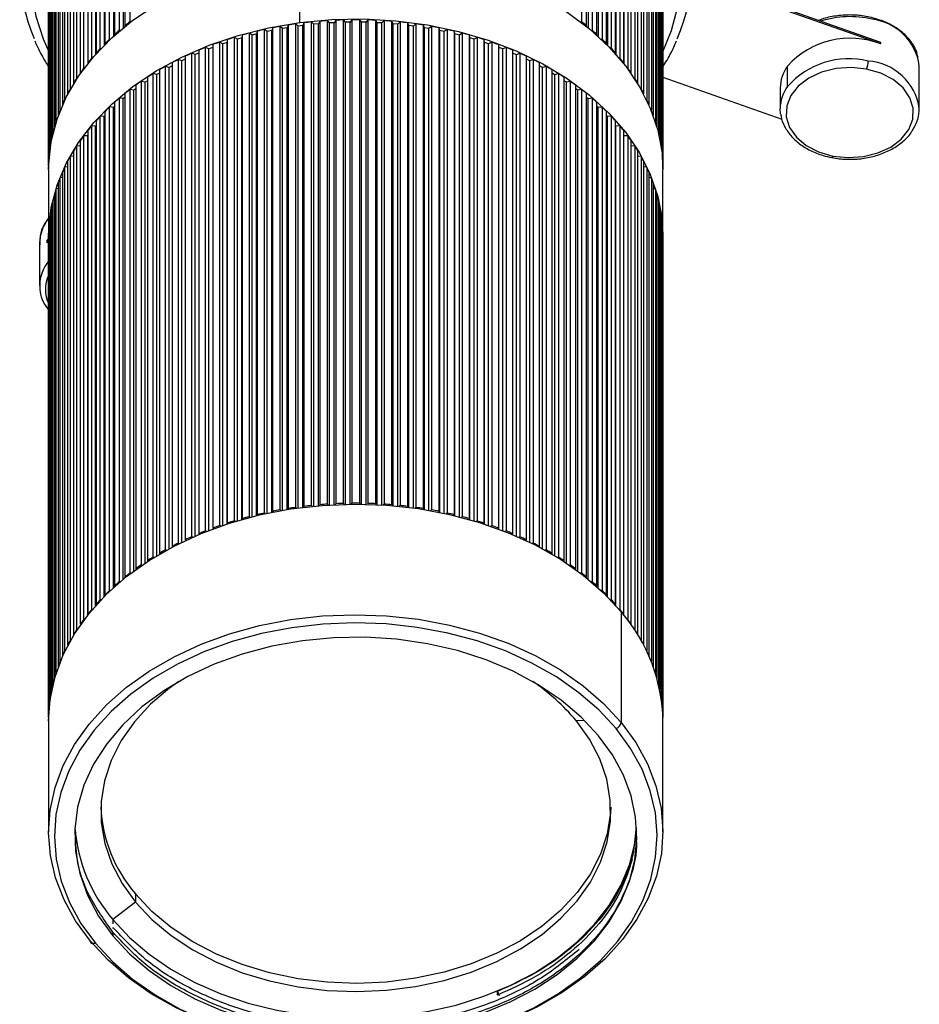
# Model space of a CAD drawing. Header units: millimetres. Extents: x 85 to 926, y 69 to 663.
# Tile 9 of 12: x 641 to 719, y 135 to 220. Entities that reach past the tile are written whole.
import ezdxf

# ---------------------------------------------------------------- set-up
doc = ezdxf.new("R2010")
doc.units = ezdxf.units.MM
doc.linetypes.add('SLD-Solid', pattern=[0])

msp = doc.modelspace()

# ---------------------------------------------------------------- linework, layer by layer
at = {"color": 7, "linetype": 'SLD-Solid', "lineweight": 25}
for p, q in [((650.289, 235.558), (650.289, 219.08)), ((650.737, 219.432), (650.737, 235.91)), ((689.672, 235.908), (689.672, 219.43)), ((690.121, 219.078), (690.121, 235.556)), ((649.401, 234.805), (649.401, 218.326)), ((649.823, 218.695), (649.823, 235.173)), ((650.152, 235.121), (650.152, 218.899)), ((690.257, 235.119), (690.257, 218.897)), ((690.587, 235.171), (690.587, 218.693)), ((691.008, 218.324), (691.008, 234.802)), ((648.57, 234.019), (648.57, 217.541)), ((648.964, 217.924), (648.964, 234.402)), ((649.297, 234.363), (649.297, 218.162)), ((691.112, 234.361), (691.112, 218.16)), ((691.445, 234.4), (691.445, 217.922)), ((691.839, 217.539), (691.839, 234.017)), ((647.799, 233.204), (647.799, 216.726)), ((648.164, 217.123), (648.164, 233.601)), ((648.499, 233.574), (648.499, 217.399)), ((691.91, 233.572), (691.91, 217.396)), ((692.245, 233.599), (692.245, 217.121)), ((692.61, 216.723), (692.61, 233.201)), ((647.089, 232.361), (647.089, 215.883)), ((647.424, 216.293), (647.424, 232.771)), ((647.761, 232.757), (647.761, 216.612)), ((692.648, 232.755), (692.648, 216.61)), ((692.985, 232.769), (692.985, 216.291)), ((693.32, 215.881), (693.32, 232.359)), ((646.442, 231.493), (646.442, 215.015)), ((646.747, 215.437), (646.747, 231.915)), ((647.084, 231.913), (647.084, 215.806)), ((693.325, 231.911), (693.325, 215.803)), ((693.662, 231.913), (693.662, 215.435)), ((693.966, 215.013), (693.966, 231.491)), ((645.861, 230.603), (645.861, 214.124)), ((646.133, 214.557), (646.133, 231.035)), ((694.275, 231.033), (694.275, 214.555)), ((694.547, 214.122), (694.547, 230.6)), ((645.346, 229.692), (645.346, 213.214)), ((645.586, 213.656), (645.586, 230.134)), ((694.822, 230.131), (694.822, 213.653)), ((695.062, 213.211), (695.062, 229.689)), ((644.899, 228.763), (644.899, 212.285)), ((645.107, 212.735), (645.107, 229.214)), ((695.301, 229.211), (695.301, 212.733)), ((695.509, 212.282), (695.509, 228.76)), ((644.522, 227.819), (644.522, 211.341)), ((644.696, 211.799), (644.696, 228.277)), ((695.712, 228.274), (695.712, 211.796)), ((695.886, 211.338), (695.886, 227.817)), ((644.355, 210.848), (644.355, 227.326)), ((696.053, 227.323), (696.053, 210.845)), ((644.085, 209.886), (644.085, 226.364)), ((644.215, 226.863), (644.215, 210.384)), ((696.192, 210.382), (696.192, 226.86)), ((696.323, 226.361), (696.323, 209.883)), ((643.886, 208.915), (643.886, 225.393)), ((643.98, 225.896), (643.98, 209.418)), ((696.428, 209.415), (696.428, 225.893)), ((696.521, 225.39), (696.521, 208.912)), ((643.76, 207.938), (643.76, 224.416)), ((643.816, 224.922), (643.816, 208.444)), ((665.376, 219.358), (665.376, 225.071)), ((696.591, 208.441), (696.591, 224.919)), ((696.648, 224.414), (696.648, 207.936)), ((643.724, 223.943), (643.724, 207.465)), ((696.683, 207.462), (696.683, 223.94)), ((643.703, 223.198), (643.703, 206.72)), ((643.706, 206.958), (643.706, 223.436)), ((696.701, 223.433), (696.701, 206.955)), ((696.703, 206.72), (696.703, 223.198)), ((715.496, 217.646), (700.597, 222.905)), ((715.496, 217.505), (700.597, 222.763)), ((650.737, 219.432), (650.811, 219.418)), ((665.024, 177.513), (665.024, 219.239)), ((665.234, 219.053), (665.024, 219.239)), ((665.729, 219.331), (665.627, 219.104)), ((665.729, 219.331), (665.729, 177.606)), ((666.391, 177.68), (666.391, 219.406)), ((666.587, 219.212), (666.391, 219.406)), ((666.984, 219.248), (666.587, 219.212)), ((667.102, 219.472), (666.984, 219.248)), ((666.984, 177.665), (666.984, 219.248)), ((667.102, 219.472), (667.102, 177.746)), ((667.769, 177.796), (667.769, 219.521)), ((667.95, 219.32), (667.769, 219.521)), ((668.349, 219.342), (667.95, 219.32)), ((667.95, 177.736), (667.95, 219.32)), ((668.484, 219.561), (668.349, 219.342)), ((668.349, 177.758), (668.349, 219.342)), ((668.484, 219.561), (668.484, 177.835)), ((669.153, 177.86), (669.153, 219.586)), ((669.32, 219.378), (669.153, 219.586)), ((669.719, 219.386), (669.32, 219.378)), ((669.32, 177.794), (669.32, 219.378)), ((669.87, 219.599), (669.719, 219.386)), ((669.719, 177.801), (669.719, 219.386)), ((669.87, 219.599), (669.87, 177.873)), ((670.54, 177.873), (670.54, 219.599)), ((670.691, 219.386), (670.54, 219.599)), ((670.691, 177.801), (670.691, 219.386)), ((671.091, 219.378), (670.691, 219.386)), ((671.258, 219.586), (671.091, 219.378)), ((671.091, 177.794), (671.091, 219.378)), ((671.258, 219.586), (671.258, 177.86)), ((671.927, 177.835), (671.927, 219.561)), ((672.062, 219.342), (671.927, 219.561)), ((672.062, 177.758), (672.062, 219.342)), ((672.46, 219.32), (672.062, 219.342)), ((672.642, 219.521), (672.46, 219.32)), ((672.46, 177.736), (672.46, 219.32)), ((672.642, 219.521), (672.642, 177.795)), ((673.308, 177.746), (673.308, 219.471)), ((673.427, 219.248), (673.308, 219.471)), ((673.427, 177.665), (673.427, 219.248)), ((673.823, 219.211), (673.427, 219.248)), ((674.02, 219.405), (673.823, 219.211)), ((674.02, 219.405), (674.02, 177.68)), ((674.681, 177.605), (674.681, 219.331)), ((674.783, 219.104), (674.681, 219.331)), ((675.387, 219.239), (675.176, 219.052)), ((675.387, 219.239), (675.387, 177.513)), ((689.598, 219.416), (689.672, 219.43)), ((649.823, 218.695), (649.893, 218.684)), ((650.316, 219.031), (650.289, 219.08)), ((661.022, 176.714), (661.022, 218.44)), ((661.271, 218.279), (661.022, 218.44)), ((661.648, 218.374), (661.271, 218.279)), ((661.698, 218.609), (661.648, 218.374)), ((661.648, 176.801), (661.648, 218.374)), ((661.698, 218.609), (661.698, 176.884)), ((662.336, 177.03), (662.336, 218.756)), ((662.572, 218.586), (662.336, 218.756)), ((662.956, 218.666), (662.572, 218.586)), ((662.572, 177.01), (662.572, 218.586)), ((663.023, 218.9), (662.956, 218.666)), ((662.956, 177.09), (662.956, 218.666)), ((663.023, 218.9), (663.023, 177.174)), ((663.671, 177.297), (663.671, 219.022)), ((663.894, 218.844), (663.671, 219.022)), ((664.283, 218.91), (663.894, 218.844)), ((663.894, 177.265), (663.894, 218.844)), ((664.368, 219.141), (664.283, 218.91)), ((664.283, 177.331), (664.283, 218.91)), ((664.368, 219.141), (664.368, 177.415)), ((665.627, 219.104), (665.234, 219.053)), ((665.234, 177.472), (665.234, 219.053)), ((665.627, 177.523), (665.627, 219.104)), ((666.587, 177.629), (666.587, 219.212)), ((673.823, 177.628), (673.823, 219.211)), ((674.783, 177.522), (674.783, 219.104)), ((675.176, 219.052), (674.783, 219.104)), ((675.176, 177.471), (675.176, 219.052)), ((676.042, 177.414), (676.042, 219.14)), ((676.127, 218.909), (676.042, 219.14)), ((676.127, 177.33), (676.127, 218.909)), ((676.516, 218.843), (676.127, 218.909)), ((676.74, 219.022), (676.516, 218.843)), ((676.516, 177.265), (676.516, 218.843)), ((676.74, 219.022), (676.74, 177.296)), ((677.387, 177.173), (677.387, 218.899)), ((677.455, 218.665), (677.387, 218.899)), ((677.455, 177.089), (677.455, 218.665)), ((677.838, 218.585), (677.455, 218.665)), ((678.075, 218.755), (677.838, 218.585)), ((677.838, 177.01), (677.838, 218.585)), ((678.075, 218.755), (678.075, 177.029)), ((678.712, 176.883), (678.712, 218.608)), ((678.762, 218.373), (678.712, 218.608)), ((678.762, 176.8), (678.762, 218.373)), ((679.139, 218.278), (678.762, 218.373)), ((679.388, 218.439), (679.139, 218.278)), ((679.388, 218.439), (679.388, 176.713)), ((690.121, 219.078), (690.093, 219.029)), ((690.516, 218.682), (690.587, 218.693)), ((648.6, 217.5), (648.57, 217.541)), ((648.964, 217.924), (649.031, 217.916)), ((649.43, 218.282), (649.401, 218.326)), ((658.474, 175.94), (658.474, 217.665)), ((658.745, 217.524), (658.474, 217.665)), ((659.106, 217.645), (658.745, 217.524)), ((658.745, 175.962), (658.745, 217.524)), ((659.121, 217.884), (659.106, 217.645)), ((659.106, 176.082), (659.106, 217.645)), ((659.121, 217.884), (659.121, 176.158)), ((659.734, 176.351), (659.734, 218.076)), ((659.994, 217.925), (659.734, 218.076)), ((660.364, 218.033), (659.994, 217.925)), ((659.994, 176.358), (659.994, 217.925)), ((660.396, 218.27), (660.364, 218.033)), ((660.364, 176.465), (660.364, 218.033)), ((660.396, 218.27), (660.396, 176.545)), ((661.271, 176.708), (661.271, 218.279)), ((679.139, 176.707), (679.139, 218.278)), ((680.014, 176.544), (680.014, 218.269)), ((680.047, 218.032), (680.014, 218.269)), ((680.047, 176.464), (680.047, 218.032)), ((680.416, 217.924), (680.047, 218.032)), ((680.677, 218.075), (680.416, 217.924)), ((680.416, 176.357), (680.416, 217.924)), ((680.677, 218.075), (680.677, 176.349)), ((681.289, 176.157), (681.289, 217.882)), ((681.304, 217.644), (681.289, 217.882)), ((681.304, 176.081), (681.304, 217.644)), ((681.665, 217.522), (681.304, 217.644)), ((681.936, 217.664), (681.665, 217.522)), ((681.665, 175.961), (681.665, 217.522)), ((681.936, 217.664), (681.936, 175.938)), ((691.008, 218.324), (690.979, 218.279)), ((691.378, 217.914), (691.445, 217.922)), ((691.839, 217.539), (691.809, 217.498)), ((715.496, 217.505), (715.496, 217.646)), ((647.829, 216.689), (647.799, 216.726)), ((648.164, 217.123), (648.226, 217.118)), ((656.054, 174.981), (656.054, 216.706)), ((656.345, 216.586), (656.054, 216.706)), ((656.666, 216.725), (656.345, 216.586)), ((656.666, 216.971), (656.666, 175.246)), ((657.246, 175.483), (657.246, 217.208)), ((657.528, 217.077), (657.246, 217.208)), ((657.877, 217.211), (657.528, 217.077)), ((657.528, 175.522), (657.528, 217.077)), ((657.877, 217.45), (657.877, 175.724)), ((682.533, 175.723), (682.533, 217.449)), ((682.882, 217.076), (682.533, 217.21)), ((683.164, 217.207), (682.882, 217.076)), ((682.882, 175.52), (682.882, 217.076)), ((683.164, 217.207), (683.164, 175.481)), ((683.744, 175.244), (683.744, 216.97)), ((684.065, 216.584), (683.744, 216.723)), ((684.356, 216.705), (684.065, 216.584)), ((684.356, 216.705), (684.356, 174.979)), ((692.183, 217.116), (692.245, 217.121)), ((692.61, 216.723), (692.579, 216.687)), ((647.119, 215.85), (647.089, 215.883)), ((647.424, 216.293), (647.482, 216.291)), ((654.359, 215.883), (654.359, 174.157)), ((654.901, 174.435), (654.901, 216.161)), ((655.2, 216.051), (654.901, 216.161)), ((655.492, 216.193), (655.2, 216.051)), ((655.2, 174.512), (655.2, 216.051)), ((655.492, 216.448), (655.492, 174.723)), ((656.345, 175.038), (656.345, 216.586)), ((684.065, 175.037), (684.065, 216.584)), ((684.918, 174.721), (684.918, 216.447)), ((685.21, 216.05), (684.918, 216.192)), ((685.509, 216.16), (685.21, 216.05)), ((685.21, 174.511), (685.21, 216.05)), ((685.509, 216.16), (685.509, 174.434)), ((686.051, 174.155), (686.051, 215.881)), ((692.927, 216.288), (692.985, 216.291)), ((693.32, 215.881), (693.289, 215.848)), ((646.472, 214.987), (646.442, 215.015)), ((646.47, 214.988), (646.47, 214.984)), ((646.747, 215.437), (646.799, 215.437)), ((653.269, 214.999), (653.037, 214.859)), ((653.269, 215.276), (653.269, 173.55)), ((653.79, 173.848), (653.79, 215.574)), ((654.097, 215.475), (653.79, 215.574)), ((654.359, 215.617), (654.097, 215.475)), ((654.097, 173.946), (654.097, 215.475)), ((686.313, 215.474), (686.051, 215.616)), ((686.62, 215.572), (686.313, 215.474)), ((686.313, 173.945), (686.313, 215.474)), ((686.62, 215.572), (686.62, 173.847)), ((687.141, 173.548), (687.141, 215.274)), ((687.372, 214.858), (687.141, 214.997)), ((693.609, 215.434), (693.662, 215.435)), ((693.966, 215.013), (693.937, 214.984)), ((693.938, 214.986), (693.938, 214.982)), ((707.448, 213.836), (707.448, 215.604)), ((718.816, 211.942), (718.816, 215.619)), ((645.889, 214.1), (645.861, 214.124)), ((646.133, 214.557), (646.181, 214.559)), ((651.705, 172.555), (651.705, 214.28)), ((652.025, 214.205), (651.705, 214.28)), ((652.225, 214.339), (652.025, 214.205)), ((652.025, 172.701), (652.025, 214.205)), ((652.225, 214.629), (652.225, 172.904)), ((652.723, 173.221), (652.723, 214.946)), ((653.037, 214.859), (652.723, 214.946)), ((653.037, 173.342), (653.037, 214.859)), ((687.686, 214.945), (687.372, 214.858)), ((687.372, 173.34), (687.372, 214.858)), ((687.686, 214.945), (687.686, 173.219)), ((688.184, 172.902), (688.184, 214.628)), ((688.385, 214.203), (688.184, 214.338)), ((688.705, 214.278), (688.385, 214.203)), ((688.385, 172.699), (688.385, 214.203)), ((688.705, 214.278), (688.705, 172.553)), ((694.228, 214.556), (694.275, 214.555)), ((694.547, 214.122), (694.519, 214.098)), ((696.703, 214.655), (706.971, 211.032)), ((645.586, 213.656), (645.628, 213.659)), ((650.737, 171.852), (650.737, 213.577)), ((651.062, 213.514), (650.737, 213.577)), ((651.231, 213.64), (651.062, 213.514)), ((651.062, 172.025), (651.062, 213.514)), ((651.231, 213.945), (651.231, 172.22)), ((689.178, 172.218), (689.178, 213.943)), ((689.347, 213.512), (689.178, 213.638)), ((689.672, 213.576), (689.347, 213.512)), ((689.347, 172.024), (689.347, 213.512)), ((689.672, 213.576), (689.672, 171.85)), ((694.78, 213.656), (694.822, 213.653)), ((706.816, 213.71), (706.816, 211.942)), ((645.107, 212.735), (645.143, 212.739)), ((645.373, 213.193), (645.346, 213.214)), ((649.401, 212.472), (649.401, 170.746)), ((649.823, 171.114), (649.823, 212.84)), ((650.152, 212.788), (649.823, 212.84)), ((650.289, 212.902), (650.152, 212.788)), ((650.152, 171.318), (650.152, 212.788)), ((650.289, 213.225), (650.289, 171.5)), ((690.121, 171.498), (690.121, 213.223)), ((690.257, 212.786), (690.121, 212.899)), ((690.587, 212.838), (690.257, 212.786)), ((690.257, 171.316), (690.257, 212.786)), ((690.587, 212.838), (690.587, 171.112)), ((691.008, 170.744), (691.008, 212.47)), ((695.062, 213.211), (695.036, 213.191)), ((695.265, 212.737), (695.301, 212.733)), ((644.696, 211.799), (644.726, 211.803)), ((644.923, 212.268), (644.899, 212.285)), ((648.57, 211.686), (648.57, 169.96)), ((648.964, 170.344), (648.964, 212.069)), ((649.297, 212.03), (648.964, 212.069)), ((649.401, 212.126), (649.297, 212.03)), ((649.297, 170.581), (649.297, 212.03)), ((691.112, 212.028), (691.008, 212.124)), ((691.445, 212.067), (691.112, 212.028)), ((691.112, 170.579), (691.112, 212.028)), ((691.445, 212.067), (691.445, 170.341)), ((691.839, 169.958), (691.839, 211.684)), ((695.509, 212.282), (695.485, 212.266)), ((695.682, 211.8), (695.712, 211.796)), ((706.85, 211.49), (706.816, 211.942)), ((644.355, 210.848), (644.379, 210.852)), ((644.543, 211.328), (644.522, 211.341)), ((647.799, 210.871), (647.799, 169.145)), ((648.164, 169.542), (648.164, 211.268)), ((648.499, 211.241), (648.164, 211.268)), ((648.57, 211.315), (648.499, 211.241)), ((648.499, 169.818), (648.499, 211.241)), ((691.91, 211.239), (691.839, 211.312)), ((692.245, 211.266), (691.91, 211.239)), ((691.91, 169.816), (691.91, 211.239)), ((692.245, 211.266), (692.245, 169.54)), ((692.61, 169.143), (692.61, 210.868)), ((695.886, 211.338), (695.865, 211.325)), ((696.029, 210.85), (696.053, 210.845)), ((644.085, 209.886), (644.103, 209.89)), ((644.233, 210.375), (644.215, 210.384)), ((647.089, 210.028), (647.089, 168.302)), ((647.424, 168.713), (647.424, 210.438)), ((647.761, 210.424), (647.424, 210.438)), ((647.799, 210.468), (647.761, 210.424)), ((647.761, 169.031), (647.761, 210.424)), ((692.648, 210.422), (692.61, 210.466)), ((692.985, 210.436), (692.648, 210.422)), ((692.648, 169.029), (692.648, 210.422)), ((692.985, 210.436), (692.985, 168.71)), ((693.32, 168.3), (693.32, 210.026)), ((696.192, 210.382), (696.175, 210.372)), ((696.305, 209.887), (696.323, 209.883)), ((643.993, 209.411), (643.98, 209.418)), ((646.442, 209.16), (646.442, 167.435)), ((646.747, 167.857), (646.747, 209.582)), ((647.084, 209.58), (646.747, 209.582)), ((647.089, 209.587), (647.084, 209.58)), ((647.084, 168.225), (647.084, 209.58)), ((693.325, 209.578), (693.32, 209.585)), ((693.662, 209.58), (693.325, 209.578)), ((693.325, 168.223), (693.325, 209.578)), ((693.662, 209.58), (693.662, 167.854)), ((693.966, 167.432), (693.966, 209.158)), ((696.428, 209.415), (696.414, 209.408)), ((643.825, 208.44), (643.816, 208.444)), ((643.886, 208.915), (643.899, 208.918)), ((645.861, 208.27), (645.861, 166.544)), ((646.442, 208.712), (646.133, 208.702)), ((646.133, 166.977), (646.133, 208.702)), ((694.275, 208.7), (693.966, 208.71)), ((694.275, 208.7), (694.275, 166.974)), ((694.547, 166.541), (694.547, 208.267)), ((696.509, 208.916), (696.521, 208.912)), ((696.591, 208.441), (696.582, 208.437)), ((643.728, 207.463), (643.724, 207.465)), ((643.76, 207.938), (643.766, 207.94)), ((645.346, 207.359), (645.346, 165.633)), ((645.861, 207.82), (645.586, 207.801)), ((645.586, 166.075), (645.586, 207.801)), ((694.822, 207.799), (694.547, 207.817)), ((694.822, 207.799), (694.822, 166.073)), ((695.062, 165.631), (695.062, 207.356)), ((696.641, 207.938), (696.648, 207.936)), ((696.683, 207.462), (696.679, 207.461)), ((643.703, 206.649), (643.703, 200.936)), ((643.706, 206.958), (643.707, 206.959)), ((645.346, 206.906), (645.107, 206.881)), ((645.107, 165.155), (645.107, 206.881)), ((695.301, 206.878), (695.062, 206.904)), ((695.301, 206.878), (695.301, 165.152)), ((696.7, 206.956), (696.701, 206.955)), ((696.703, 200.936), (696.703, 206.649)), ((644.899, 205.973), (644.696, 205.944)), ((644.696, 164.218), (644.696, 205.944)), ((644.899, 206.43), (644.899, 164.704)), ((695.509, 164.702), (695.509, 206.428)), ((695.712, 205.941), (695.509, 205.971)), ((695.712, 205.941), (695.712, 164.216)), ((644.522, 205.024), (644.355, 204.993)), ((644.355, 163.267), (644.355, 204.993)), ((644.522, 205.486), (644.522, 163.761)), ((695.886, 163.758), (695.886, 205.484)), ((696.053, 204.99), (695.886, 205.021)), ((696.053, 204.99), (696.053, 163.265)), ((644.215, 204.06), (644.085, 204.031)), ((644.085, 162.305), (644.085, 204.031)), ((644.215, 204.53), (644.215, 162.804)), ((696.192, 162.801), (696.192, 204.527)), ((696.323, 204.028), (696.192, 204.058)), ((696.323, 204.028), (696.323, 162.303)), ((643.98, 203.085), (643.886, 203.06)), ((643.98, 203.563), (643.98, 161.837)), ((696.428, 161.835), (696.428, 203.56)), ((696.521, 203.057), (696.428, 203.082)), ((643.816, 202.589), (643.816, 160.863)), ((643.886, 161.334), (643.886, 203.06)), ((696.521, 203.057), (696.521, 161.332)), ((696.591, 160.861), (696.591, 202.586)), ((643.724, 201.61), (643.724, 159.885)), ((643.816, 202.101), (643.76, 202.083)), ((643.76, 160.358), (643.76, 202.083)), ((696.648, 202.081), (696.591, 202.098)), ((696.648, 202.081), (696.648, 160.355)), ((696.683, 159.882), (696.683, 201.608)), ((643.562, 200.482), (643.703, 200.682)), ((643.562, 200.34), (643.703, 200.54)), ((643.562, 200.34), (643.709, 200.536)), ((643.703, 200.865), (643.703, 159.139)), ((643.724, 201.11), (643.706, 201.103)), ((643.706, 159.378), (643.706, 201.103)), ((696.701, 201.101), (696.683, 201.107)), ((696.701, 201.101), (696.701, 159.375)), ((696.703, 159.139), (696.703, 200.865)), ((642.93, 200.355), (642.93, 196.677)), ((643.562, 200.482), (643.562, 200.34)), ((665.729, 177.606), (665.696, 177.531)), ((666.456, 177.616), (666.391, 177.68)), ((667.102, 177.746), (667.063, 177.672)), ((667.829, 177.729), (667.769, 177.796)), ((668.484, 177.835), (668.439, 177.762)), ((669.209, 177.791), (669.153, 177.86)), ((669.87, 177.873), (669.82, 177.802)), ((670.591, 177.802), (670.54, 177.873)), ((671.258, 177.86), (671.202, 177.791)), ((671.972, 177.762), (671.927, 177.835)), ((672.642, 177.795), (672.581, 177.728)), ((673.348, 177.672), (673.308, 177.746)), ((674.02, 177.68), (673.955, 177.615)), ((674.715, 177.531), (674.681, 177.605)), ((661.698, 176.884), (661.682, 176.809)), ((662.411, 176.976), (662.336, 177.03)), ((663.023, 177.174), (663.002, 177.099)), ((663.743, 177.239), (663.671, 177.297)), ((664.368, 177.415), (664.341, 177.34)), ((665.093, 177.452), (665.024, 177.513)), ((675.387, 177.513), (675.318, 177.452)), ((676.07, 177.339), (676.042, 177.414)), ((676.74, 177.296), (676.667, 177.238)), ((677.409, 177.098), (677.387, 177.173)), ((678.075, 177.029), (677.999, 176.975)), ((678.728, 176.808), (678.712, 176.883)), ((658.555, 175.897), (658.474, 175.94)), ((659.121, 176.158), (659.117, 176.086)), ((659.814, 176.304), (659.734, 176.351)), ((660.396, 176.545), (660.386, 176.471)), ((661.1, 176.664), (661.022, 176.714)), ((679.388, 176.713), (679.31, 176.663)), ((680.024, 176.47), (680.014, 176.544)), ((680.677, 176.349), (680.597, 176.303)), ((681.293, 176.085), (681.289, 176.157)), ((681.936, 175.938), (681.855, 175.896)), ((656.666, 175.246), (656.672, 175.177)), ((657.328, 175.444), (657.246, 175.483)), ((657.877, 175.724), (657.878, 175.654)), ((682.533, 175.653), (682.533, 175.723)), ((683.164, 175.481), (683.082, 175.443)), ((683.738, 175.176), (683.744, 175.244)), ((654.983, 174.405), (654.901, 174.435)), ((655.492, 174.723), (655.503, 174.657)), ((656.136, 174.947), (656.054, 174.981)), ((684.356, 174.979), (684.274, 174.945)), ((684.907, 174.655), (684.918, 174.721)), ((685.509, 174.434), (685.427, 174.404)), ((653.269, 173.55), (653.287, 173.49)), ((653.87, 173.822), (653.79, 173.848)), ((654.359, 174.157), (654.374, 174.094)), ((686.036, 174.092), (686.051, 174.155)), ((686.62, 173.847), (686.54, 173.821)), ((687.122, 173.489), (687.141, 173.548)), ((651.782, 172.537), (651.705, 172.555)), ((652.225, 172.904), (652.247, 172.847)), ((652.802, 173.199), (652.723, 173.221)), ((687.686, 173.219), (687.607, 173.197)), ((688.162, 172.846), (688.184, 172.902)), ((688.705, 172.553), (688.628, 172.535)), ((650.811, 171.837), (650.737, 171.852)), ((651.231, 172.22), (651.256, 172.167)), ((689.154, 172.165), (689.178, 172.218)), ((689.672, 171.85), (689.598, 171.835)), ((649.893, 171.103), (649.823, 171.114)), ((650.289, 171.5), (650.316, 171.451)), ((690.093, 171.449), (690.121, 171.498)), ((690.587, 171.112), (690.516, 171.101)), ((648.57, 169.96), (648.6, 169.919)), ((649.031, 170.336), (648.964, 170.344)), ((649.401, 170.746), (649.43, 170.701)), ((690.979, 170.699), (691.008, 170.744)), ((691.445, 170.341), (691.378, 170.334)), ((691.809, 169.917), (691.839, 169.958)), ((647.799, 169.145), (647.829, 169.108)), ((648.226, 169.537), (648.164, 169.542)), ((692.245, 169.54), (692.183, 169.535)), ((692.579, 169.106), (692.61, 169.143)), ((647.089, 168.302), (647.119, 168.27)), ((647.482, 168.71), (647.424, 168.713)), ((692.985, 168.71), (692.927, 168.708)), ((693.097, 168.505), (693.097, 158.958)), ((693.289, 168.267), (693.32, 168.3)), ((646.442, 167.435), (646.472, 167.406)), ((646.47, 167.404), (646.47, 167.408)), ((646.799, 167.856), (646.747, 167.857)), ((693.662, 167.854), (693.609, 167.854)), ((693.937, 167.404), (693.966, 167.432)), ((693.938, 167.402), (693.938, 167.405)), ((645.861, 166.544), (645.889, 166.52)), ((646.181, 166.978), (646.133, 166.977)), ((694.275, 166.974), (694.228, 166.976)), ((694.519, 166.517), (694.547, 166.541)), ((645.628, 166.078), (645.586, 166.075)), ((694.822, 166.073), (694.78, 166.076)), ((645.143, 165.159), (645.107, 165.155)), ((645.346, 165.633), (645.373, 165.613)), ((695.036, 165.61), (695.062, 165.631)), ((695.301, 165.152), (695.265, 165.156)), ((644.726, 164.222), (644.696, 164.218)), ((644.899, 164.704), (644.923, 164.688)), ((695.485, 164.685), (695.509, 164.702)), ((695.712, 164.216), (695.682, 164.22)), ((644.379, 163.272), (644.355, 163.267)), ((644.522, 163.761), (644.543, 163.747)), ((695.865, 163.745), (695.886, 163.758)), ((696.053, 163.265), (696.029, 163.269)), ((644.103, 162.309), (644.085, 162.305)), ((644.215, 162.804), (644.233, 162.794)), ((696.175, 162.792), (696.192, 162.801)), ((696.323, 162.303), (696.305, 162.307)), ((643.98, 161.837), (643.993, 161.831)), ((696.414, 161.828), (696.428, 161.835)), ((643.816, 160.863), (643.825, 160.859)), ((643.899, 161.338), (643.886, 161.334)), ((696.521, 161.332), (696.509, 161.335)), ((696.582, 160.857), (696.591, 160.861)), ((643.724, 159.885), (643.728, 159.883)), ((643.766, 160.36), (643.76, 160.358)), ((696.648, 160.355), (696.641, 160.357)), ((696.679, 159.88), (696.683, 159.882)), ((643.703, 159.069), (643.703, 149.521)), ((643.707, 159.378), (643.706, 159.378)), ((689.209, 159.123), (689.912, 159.157)), ((696.701, 159.375), (696.7, 159.375)), ((696.703, 149.521), (696.703, 159.069)), ((694.395, 149.684), (694.368, 149.464)), ((651.198, 144.162), (651.198, 143.455)), ((651.198, 143.455), (649.254, 141.947)), ((649.254, 141.947), (649.254, 141.593)), ((649.254, 141.275), (649.254, 141.169)), ((649.254, 140.851), (649.254, 140.532)), ((682.417, 135.735), (682.581, 135.404)), ((682.417, 135.417), (682.417, 135.735))]:
    msp.add_line(p, q, dxfattribs=at)
at = {"color": 7, "linetype": 'SLD-Solid', "lineweight": 25, "flags": 128}
for points in [[(696.682, 216.833), (697.434, 218.659), (697.954, 220.631), (698.189, 222.629), (698.137, 224.634), (697.798, 226.625), (697.176, 228.581), (696.278, 230.483), (695.111, 232.311), (693.69, 234.047), (692.027, 235.671), (690.14, 237.168), (688.049, 238.523), (685.774, 239.721), (683.34, 240.751), (680.771, 241.601), (678.094, 242.262), (675.335, 242.729), (672.524, 242.996), (669.69, 243.061), (666.86, 242.923), (664.065, 242.583), (661.332, 242.045)], [(661.332, 242.045), (658.691, 241.314), (656.168, 240.398), (653.789, 239.306), (651.578, 238.05), (649.559, 236.642), (647.751, 235.097), (646.174, 233.43), (644.843, 231.659), (643.772, 229.802), (642.973, 227.878), (642.453, 225.907), (642.218, 223.908), (642.27, 221.903), (642.609, 219.912), (643.231, 217.956), (643.724, 216.833)], [(665.376, 225.071), (668.126, 225.327), (670.899, 225.378), (673.664, 225.224), (676.392, 224.867), (679.051, 224.309), (681.614, 223.559), (684.051, 222.623), (686.337, 221.512), (688.446, 220.238), (690.355, 218.816), (692.044, 217.26), (693.493, 215.588), (694.687, 213.818), (695.613, 211.969), (696.26, 210.062), (696.622, 208.118), (696.703, 206.649)], [(643.703, 206.649), (643.713, 207.141), (643.93, 209.096), (644.436, 211.024), (645.224, 212.904), (646.286, 214.716), (647.609, 216.439), (649.181, 218.056), (650.982, 219.547), (652.994, 220.897), (655.195, 222.09), (657.56, 223.115), (660.064, 223.959), (662.679, 224.613), (665.376, 225.071)], [(643.703, 200.936), (643.713, 201.427), (643.93, 203.383), (644.436, 205.311), (645.224, 207.191), (646.286, 209.003), (647.609, 210.726), (649.181, 212.342), (650.982, 213.833), (652.994, 215.183), (655.195, 216.377), (657.56, 217.401), (660.064, 218.246), (662.679, 218.9), (665.376, 219.358)], [(665.376, 219.358), (668.126, 219.614), (670.899, 219.665), (673.664, 219.511), (676.392, 219.153), (679.051, 218.596), (681.614, 217.846), (684.051, 216.91), (686.337, 215.799), (688.446, 214.525), (690.355, 213.102), (692.044, 211.547), (693.493, 209.874), (694.687, 208.104), (695.613, 206.256), (696.26, 204.349), (696.622, 202.404), (696.703, 200.936)], [(714.272, 215.338), (712.96, 215.475), (711.64, 215.386), (710.388, 215.077), (709.278, 214.565), (708.373, 213.88), (707.726, 213.061), (707.376, 212.157), (707.341, 211.22), (707.624, 210.305), (708.21, 209.463), (709.063, 208.746), (710.134, 208.193), (711.361, 207.838)], [(711.361, 207.838), (712.672, 207.701), (713.992, 207.789), (715.244, 208.099), (716.355, 208.611), (717.259, 209.296), (717.906, 210.114), (718.257, 211.018), (718.292, 211.956), (718.008, 212.871), (717.423, 213.712), (716.57, 214.43), (715.499, 214.983), (714.272, 215.338)], [(711.361, 207.838), (711.335, 207.778), (711.31, 207.734), (711.287, 207.708), (711.267, 207.701), (711.266, 207.701)], [(643.703, 159.069), (643.837, 160.948), (644.259, 162.886), (644.966, 164.783), (645.949, 166.616), (647.198, 168.368), (648.699, 170.017), (650.435, 171.546), (652.388, 172.939), (654.536, 174.179), (656.856, 175.254), (659.322, 176.152), (661.908, 176.862), (664.584, 177.378), (667.322, 177.693), (670.091, 177.804), (672.862, 177.71), (675.603, 177.411), (678.286, 176.911), (680.879, 176.216), (683.356, 175.334), (685.689, 174.272), (687.852, 173.045), (689.821, 171.664), (691.576, 170.145), (693.097, 168.505)], [(647.31, 140.085), (646.04, 141.828), (645.035, 143.656), (644.306, 145.548), (643.861, 147.484), (643.704, 149.442), (643.837, 151.401), (644.259, 153.339), (644.966, 155.235), (645.949, 157.069), (647.198, 158.82), (648.699, 160.469), (650.435, 161.999), (652.388, 163.391), (654.536, 164.632), (656.856, 165.707), (659.322, 166.604), (661.908, 167.315), (664.584, 167.831), (667.322, 168.146), (670.091, 168.257), (672.862, 168.162), (675.603, 167.864), (678.286, 167.364), (680.879, 166.669), (683.356, 165.786), (685.689, 164.725), (687.852, 163.497), (689.821, 162.117), (691.576, 160.598), (693.097, 158.958)], [(692.665, 158.426), (691.173, 160.035), (689.451, 161.525), (687.519, 162.88), (685.397, 164.085), (683.108, 165.126), (680.678, 165.992), (678.133, 166.674), (675.501, 167.164), (672.812, 167.457), (670.093, 167.549), (667.376, 167.441), (664.69, 167.132), (662.064, 166.626), (659.528, 165.929), (657.108, 165.048), (654.832, 163.993), (652.724, 162.776), (650.808, 161.41), (649.104, 159.909), (647.632, 158.291), (646.407, 156.573), (645.442, 154.774), (644.749, 152.913), (644.335, 151.012), (644.204, 149.09), (644.358, 147.169), (644.795, 145.27), (645.51, 143.413), (646.496, 141.62), (647.742, 139.909)], [(691.153, 157.803), (689.654, 159.407), (687.91, 160.882), (685.943, 162.21), (683.779, 163.374), (681.444, 164.359), (678.967, 165.154), (676.381, 165.747), (673.716, 166.131), (671.008, 166.303), (668.289, 166.259), (665.594, 166), (662.958, 165.529), (660.412, 164.853), (657.99, 163.979)], [(657.99, 163.979), (655.721, 162.919), (653.634, 161.686), (651.756, 160.296), (650.109, 158.765), (648.716, 157.115), (647.592, 155.364), (646.753, 153.535), (646.209, 151.651), (645.967, 149.736), (646.029, 147.814), (646.395, 145.909), (647.061, 144.045), (648.018, 142.245), (649.254, 140.532)], [(654.934, 162.487), (654.137, 161.915), (652.501, 160.525), (651.104, 159.009), (649.966, 157.389), (649.101, 155.687), (648.522, 153.925), (648.235, 152.128), (648.246, 150.319), (648.554, 148.523), (649.155, 146.765), (650.04, 145.068), (651.198, 143.455)], [(693.097, 158.958), (694.367, 157.214), (695.372, 155.386), (696.101, 153.494), (696.546, 151.558), (696.703, 149.601), (696.57, 147.642), (696.147, 145.704), (695.441, 143.807), (694.458, 141.973), (693.209, 140.222), (691.708, 138.573), (689.972, 137.044), (688.019, 135.651), (685.87, 134.411), (683.55, 133.336), (681.084, 132.438), (678.499, 131.727), (675.823, 131.212), (673.085, 130.897), (670.316, 130.786), (667.545, 130.88), (664.804, 131.179), (662.121, 131.678), (659.528, 132.373), (657.051, 133.256), (654.718, 134.317), (652.555, 135.545), (650.585, 136.926), (648.831, 138.445), (647.31, 140.085)], [(651.198, 143.455), (652.613, 141.948), (654.265, 140.568), (656.134, 139.332), (658.192, 138.258), (660.413, 137.36), (662.767, 136.651), (665.221, 136.139), (667.742, 135.833), (670.297, 135.735), (672.85, 135.848), (675.368, 136.17), (677.815, 136.696), (680.16, 137.419), (682.37, 138.33), (684.416, 139.417), (686.269, 140.663), (687.906, 142.054), (689.302, 143.569), (690.441, 145.189), (691.306, 146.891), (691.885, 148.653), (692.171, 150.451), (692.161, 152.259), (691.853, 154.055), (691.252, 155.813), (690.367, 157.51), (689.209, 159.123)], [(647.742, 139.909), (649.234, 138.3), (650.956, 136.81), (652.888, 135.455), (655.01, 134.251), (657.299, 133.21), (659.729, 132.343), (662.274, 131.661), (664.905, 131.171), (667.595, 130.878), (670.314, 130.786), (673.031, 130.895), (675.717, 131.204), (678.343, 131.71), (680.879, 132.407), (683.299, 133.287), (685.575, 134.342), (687.682, 135.559), (689.599, 136.926), (691.302, 138.426), (692.775, 140.044), (694, 141.762), (694.965, 143.561), (695.658, 145.422), (696.072, 147.324), (696.203, 149.245), (696.049, 151.166), (695.612, 153.066), (694.897, 154.922), (693.911, 156.715), (692.665, 158.426)], [(649.254, 140.532), (650.697, 138.982), (652.369, 137.55), (654.25, 136.255), (656.319, 135.111), (658.55, 134.132), (660.917, 133.33), (663.394, 132.713), (665.95, 132.289), (668.556, 132.062), (671.182, 132.037), (673.796, 132.212), (676.367, 132.586), (678.867, 133.154), (681.265, 133.91), (683.534, 134.845), (685.646, 135.948), (687.577, 137.206), (689.304, 138.604), (690.807, 140.126), (692.069, 141.754), (693.075, 143.469), (693.812, 145.251), (694.273, 147.079), (694.451, 148.931), (694.345, 150.786), (693.956, 152.621), (693.289, 154.417), (692.351, 156.151), (691.153, 157.803)], [(692.198, 151.643), (692.171, 151.158), (691.885, 149.36), (691.306, 147.599), (690.441, 145.896), (689.302, 144.277), (687.906, 142.761), (686.269, 141.371), (684.416, 140.124), (682.37, 139.038), (680.16, 138.127), (677.815, 137.403), (675.368, 136.877), (672.85, 136.555), (670.297, 136.443), (667.742, 136.54), (665.221, 136.847), (662.767, 137.358), (660.413, 138.067), (658.192, 138.965), (656.134, 140.039), (654.265, 141.275), (652.613, 142.656), (651.198, 144.162)], [(649.254, 141.947), (650.697, 140.396), (652.369, 138.965), (654.25, 137.67), (656.319, 136.526), (658.55, 135.547), (660.917, 134.744), (663.394, 134.127), (665.95, 133.703), (668.556, 133.477), (671.182, 133.451), (673.796, 133.626), (676.367, 134), (678.867, 134.569), (681.265, 135.325), (683.534, 136.26), (685.646, 137.363), (687.577, 138.621), (689.304, 140.019), (690.807, 141.541), (692.069, 143.169), (693.075, 144.884), (693.812, 146.665), (694.273, 148.493), (694.433, 149.875)], [(647.742, 139.909), (647.658, 139.881), (647.577, 139.868), (647.502, 139.87), (647.437, 139.887), (647.383, 139.918), (647.343, 139.963), (647.318, 140.019), (647.31, 140.085)]]:
    msp.add_lwpolyline(points, dxfattribs=at)
at = {"color": 7, "linetype": 'SLD-Solid', "lineweight": 25}
for centre, radius, start, end in [((656.12, 223.976), 14.908, 156.17684, 203.71148), ((684.287, 223.976), 14.908, 336.17684, 23.71148), ((664.765, 201.103), 23.082, 127.42751, 128.84269), ((670.085, 183.32), 36.273, 98.01988, 99.06684), ((670.153, 182.802), 36.796, 95.86781, 96.90483), ((670.188, 182.425), 37.175, 93.73189, 94.76184), ((670.202, 182.196), 37.405, 91.60622, 92.63195), ((670.203, 182.119), 37.481, 89.48495, 90.50929), ((670.205, 182.196), 37.404, 87.36228, 88.38802), ((670.219, 182.426), 37.174, 85.23236, 86.26233), ((670.254, 182.803), 36.795, 83.08934, 84.12638), ((670.323, 183.322), 36.272, 80.92726, 81.97425), ((675.644, 201.105), 23.078, 51.14929, 52.56461), ((712.818, 211.626), 8.239, 76.56856, 107.68659), ((714.191, 215.005), 4.666, 7.56556, 83.34448), ((663.984, 202.047), 21.856, 130.38535, 131.85295), ((669.594, 185.61), 33.93, 104.63347, 105.72809), ((669.813, 184.738), 34.83, 102.39655, 103.47224), ((669.974, 183.97), 35.615, 100.1941, 101.25392), ((670.433, 183.972), 35.613, 78.7401, 79.79997), ((670.595, 184.74), 34.828, 76.5217, 77.59743), ((670.814, 185.613), 33.928, 74.26573, 75.3604), ((676.425, 202.049), 21.853, 48.13873, 49.60647), ((663.187, 202.912), 20.679, 133.45328, 134.97603), ((668.964, 187.603), 31.84, 109.23652, 110.37855), ((669.312, 186.571), 32.929, 106.91127, 108.02798), ((671.096, 186.574), 32.926, 71.96571, 73.08248), ((671.444, 187.606), 31.836, 69.615, 70.7571), ((677.222, 202.914), 20.676, 45.01533, 46.53824), ((712.841, 210.759), 7.25, 68.51397, 138.06103), ((662.387, 203.691), 19.563, 136.63673, 138.21689), ((668.063, 189.805), 29.46, 114.05655, 115.25929), ((668.548, 188.688), 30.678, 111.61597, 112.78665), ((671.861, 188.691), 30.675, 67.20673, 68.37749), ((672.345, 189.808), 29.456, 64.73391, 65.93673), ((678.023, 203.693), 19.56, 41.77415, 43.35447), ((661.596, 204.376), 18.517, 139.94003, 141.57917), ((667.513, 190.937), 28.201, 116.56536, 117.80363), ((672.895, 190.941), 28.198, 62.18937, 63.42773), ((678.813, 204.378), 18.514, 38.41154, 40.05084), ((712.736, 209.201), 7.032, 76.27831, 138.765), ((712.176, 216.097), 2.228, 340.08682, 358.34128), ((714.072, 211.249), 4.794, 8.29975, 86.03119), ((660.83, 204.965), 17.55, 143.36599, 145.06481), ((666.901, 192.065), 26.918, 119.14961, 120.42691), ((673.507, 192.068), 26.915, 59.56585, 60.84326), ((679.579, 204.967), 17.547, 34.92556, 36.62454), ((710.056, 213.682), 3.24, 143.6081, 179.51176), ((660.1, 205.458), 16.669, 146.91555, 148.67369), ((665.519, 194.236), 24.343, 124.57351, 125.93936), ((666.234, 193.17), 25.627, 121.81658, 123.13643), ((674.175, 193.173), 25.624, 56.8561, 58.17606), ((674.89, 194.239), 24.34, 54.0529, 55.41888), ((680.309, 205.459), 16.667, 31.31635, 33.07465), ((659.42, 205.857), 15.881, 150.5873, 152.40313), ((664.765, 195.248), 23.082, 127.42751, 128.84269), ((675.644, 195.25), 23.078, 51.14929, 52.56461), ((680.988, 205.858), 15.879, 27.58659, 29.40257), ((710.038, 211.92), 3.222, 143.50362, 179.61623), ((658.803, 206.166), 15.19, 154.37715, 156.2476), ((663.984, 196.192), 21.856, 130.38535, 131.85295), ((676.425, 196.194), 21.853, 48.13873, 49.60647), ((681.605, 206.167), 15.189, 23.74182, 25.61241), ((658.26, 206.395), 14.601, 158.27791, 160.19837), ((663.187, 197.057), 20.679, 133.45328, 134.97603), ((677.222, 197.059), 20.676, 45.01533, 46.53824), ((682.148, 206.395), 14.6, 19.79078, 21.71136), ((657.801, 206.551), 14.116, 162.27916, 164.24339), ((662.387, 197.836), 19.563, 136.63673, 138.21689), ((678.023, 197.838), 19.56, 41.77415, 43.35447), ((682.607, 206.552), 14.115, 15.74552, 17.70985), ((657.434, 206.648), 13.736, 166.36715, 168.36737), ((661.596, 198.521), 18.517, 139.94003, 141.57917), ((678.813, 198.523), 18.514, 38.41154, 40.05084), ((682.974, 206.648), 13.736, 11.62135, 13.62165), ((660.83, 199.11), 17.55, 143.36599, 145.06481), ((679.579, 199.112), 17.547, 34.92556, 36.62454), ((657.167, 206.698), 13.465, 170.52498, 172.55202), ((660.1, 199.603), 16.669, 146.91555, 148.67369), ((680.309, 199.604), 16.667, 31.31635, 33.07465), ((683.241, 206.699), 13.464, 7.43655, 9.46366), ((657.005, 206.717), 13.301, 174.73303, 176.77665), ((659.42, 200.002), 15.881, 150.5873, 152.40313), ((680.988, 200.003), 15.879, 27.58659, 29.40257), ((683.403, 206.717), 13.301, 3.21185, 5.2555), ((656.95, 206.72), 13.247, 178.96963, 179.99999), ((658.803, 200.312), 15.19, 154.37715, 156.2476), ((681.605, 200.312), 15.189, 23.74182, 25.61241), ((683.457, 206.72), 13.247, 0.00002, 1.01885), ((658.26, 200.54), 14.601, 158.27791, 160.19837), ((682.148, 200.54), 14.6, 19.79078, 21.71136), ((657.801, 200.696), 14.116, 162.27916, 164.24339), ((682.607, 200.697), 14.115, 15.74552, 17.70985), ((657.434, 200.793), 13.736, 166.36715, 168.36737), ((682.974, 200.793), 13.736, 11.62135, 13.62165), ((646.323, 200.281), 3.393, 140.53069, 178.7456), ((657.167, 200.844), 13.465, 170.52498, 172.55202), ((683.241, 200.844), 13.464, 7.43655, 9.46366), ((657.005, 200.862), 13.301, 174.73303, 176.77665), ((683.403, 200.862), 13.301, 3.21185, 5.2555), ((656.95, 200.865), 13.247, 178.96963, 179.99999), ((683.457, 200.865), 13.247, 0.00002, 1.01885), ((646.293, 196.615), 3.363, 139.79778, 178.94031), ((646.263, 196.324), 2.832, 153.70883, 206.29117), ((670.153, 141.077), 36.796, 95.86781, 96.90483), ((670.188, 140.699), 37.175, 93.73189, 94.76184), ((670.202, 140.47), 37.405, 91.60622, 92.63195), ((670.203, 140.393), 37.481, 89.48495, 90.50929), ((670.205, 140.47), 37.404, 87.36228, 88.38802), ((670.219, 140.7), 37.174, 85.23236, 86.26233), ((670.254, 141.078), 36.795, 83.08934, 84.12638), ((669.813, 143.012), 34.83, 102.39655, 103.47224), ((669.974, 142.244), 35.615, 100.1941, 101.25392), ((670.085, 141.595), 36.273, 98.01988, 99.06684), ((670.323, 141.596), 36.272, 80.92726, 81.97425), ((670.433, 142.246), 35.613, 78.7401, 79.79997), ((670.595, 143.014), 34.828, 76.5217, 77.59743), ((668.964, 145.878), 31.84, 109.23652, 110.37855), ((669.312, 144.846), 32.929, 106.91127, 108.02798), ((669.594, 143.885), 33.93, 104.63347, 105.72809), ((670.814, 143.887), 33.928, 74.26573, 75.3604), ((671.096, 144.849), 32.926, 71.96571, 73.08248), ((671.444, 145.881), 31.836, 69.615, 70.7571), ((668.548, 146.962), 30.678, 111.61597, 112.78665), ((671.861, 146.965), 30.675, 67.20673, 68.37749), ((667.513, 149.212), 28.201, 116.56536, 117.80363), ((668.063, 148.08), 29.46, 114.05655, 115.25929), ((672.345, 148.083), 29.456, 64.73391, 65.93673), ((672.895, 149.215), 28.198, 62.18937, 63.42773), ((666.901, 150.339), 26.918, 119.14961, 120.42691), ((673.507, 150.342), 26.915, 59.56585, 60.84326), ((665.519, 152.51), 24.343, 124.57351, 125.93936), ((666.234, 151.444), 25.627, 121.81658, 123.13643), ((674.175, 151.447), 25.624, 56.8561, 58.17606), ((674.89, 152.513), 24.34, 54.0529, 55.41888), ((664.765, 153.522), 23.082, 127.42751, 128.84269), ((675.644, 153.525), 23.078, 51.14929, 52.56461), ((663.984, 154.466), 21.856, 130.38535, 131.85295), ((676.425, 154.469), 21.853, 48.13873, 49.60647), ((663.187, 155.332), 20.679, 133.45328, 134.97603), ((677.222, 155.334), 20.676, 45.01533, 46.53824), ((662.387, 156.11), 19.563, 136.63673, 138.21689), ((678.023, 156.112), 19.56, 41.77415, 43.35447), ((661.596, 156.795), 18.517, 139.94003, 141.57917), ((678.813, 156.797), 18.514, 38.41154, 40.05084), ((681.978, 158.848), 14.727, 0.85822, 40.97619), ((660.83, 157.385), 17.55, 143.36599, 145.06481), ((679.579, 157.386), 17.547, 34.92556, 36.62454), ((660.1, 157.878), 16.669, 146.91555, 148.67369), ((680.309, 157.879), 16.667, 31.31635, 33.07465), ((659.42, 158.276), 15.881, 150.5873, 152.40313), ((680.988, 158.277), 15.879, 27.58659, 29.40257), ((658.803, 158.586), 15.19, 154.37715, 156.2476), ((681.605, 158.587), 15.189, 23.74182, 25.61241), ((658.26, 158.814), 14.601, 158.27791, 160.19837), ((682.148, 158.815), 14.6, 19.79078, 21.71136), ((657.801, 158.971), 14.116, 162.27916, 164.24339), ((682.607, 158.971), 14.115, 15.74552, 17.70985), ((657.434, 159.068), 13.736, 166.36715, 168.36737), ((675.359, 147.494), 18.085, 40.01656, 55.99521), ((682.974, 159.068), 13.736, 11.62135, 13.62165), ((657.167, 159.118), 13.465, 170.52498, 172.55202), ((683.241, 159.118), 13.464, 7.43655, 9.46366), ((657.005, 159.137), 13.301, 174.73303, 176.77665), ((683.403, 159.137), 13.301, 3.21185, 5.2555), ((656.95, 159.139), 13.247, 178.96963, 179.99999), ((692.435, 159.054), 0.669, 290.10254, 351.71196), ((683.457, 159.139), 13.247, 0.00002, 1.01885), ((660.461, 152.2), 12.264, 182.60589, 220.94894), ((659.667, 150.897), 13.731, 184.27006, 220.67954)]:
    msp.add_arc(centre, radius, start, end, dxfattribs=at)
for points, knots in [([(714.688, 219.79), (714.477, 219.835), (713.871, 219.963), (712.821, 220.039), (711.591, 219.939), (710.68, 219.762), (710.235, 219.572), (710.148, 219.534)], [0, 0, 0, 0, 0.140776, 0.405089, 0.669836, 0.934967, 1, 1, 1, 1]), ([(718.709, 216.336), (718.663, 216.537), (718.55, 217.037), (718.092, 217.773), (717.397, 218.512), (716.497, 219.128), (715.571, 219.552), (714.937, 219.723), (714.688, 219.79)], [0, 0, 0, 0, 0.124515, 0.309154, 0.496103, 0.68561, 0.876721, 1, 1, 1, 1]), ([(642.511, 217.79), (642.785, 217.176), (643.131, 216.4), (643.622, 215.672), (643.724, 215.52)], [0, 0, 0, 0, 0.791934, 1, 1, 1, 1]), ([(696.682, 215.528), (696.933, 215.921), (697.395, 216.649), (697.711, 217.419), (697.857, 217.773)], [0, 0, 0, 0, 0.540702, 1, 1, 1, 1]), ([(718.202, 210.02), (718.352, 210.274), (718.666, 210.806), (718.852, 211.638), (718.787, 212.186), (718.759, 212.425)], [0, 0, 0, 0, 0.337901, 0.710069, 1, 1, 1, 1]), ([(706.874, 211.458), (706.877, 211.394), (706.893, 211.029), (707.171, 210.385), (707.7, 209.577), (708.462, 208.869), (709.406, 208.289), (710.365, 207.903), (711.012, 207.758), (711.266, 207.701)], [0, 0, 0, 0, 0.035071, 0.20245, 0.370676, 0.541228, 0.713928, 0.887817, 1, 1, 1, 1]), ([(711.266, 207.701), (711.479, 207.665), (712.094, 207.561), (713.147, 207.53), (714.377, 207.67), (715.543, 207.994), (716.603, 208.485), (717.48, 209.139), (718.021, 209.666), (718.187, 209.989), (718.202, 210.02)], [0, 0, 0, 0, 0.079869, 0.229904, 0.380226, 0.530792, 0.681712, 0.832974, 0.984037, 1, 1, 1, 1]), ([(643.703, 202.48), (643.558, 202.281), (643.216, 201.813), (642.95, 201.024), (642.95, 200.451), (642.951, 200.188)], [0, 0, 0, 0, 0.287026, 0.674222, 1, 1, 1, 1]), ([(642.954, 196.933), (642.948, 196.665), (642.933, 196.095), (643.199, 195.257), (643.553, 194.745), (643.724, 194.498)], [0, 0, 0, 0, 0.313806, 0.668422, 1, 1, 1, 1]), ([(694.357, 149.687), (694.301, 148.976), (694.168, 147.259), (693.101, 144.621), (691.306, 141.877), (688.838, 139.426), (685.879, 137.316), (683.559, 136.257), (682.417, 135.735)], [0, 0, 0, 0, 0.125396, 0.302926, 0.479958, 0.656907, 0.831073, 1, 1, 1, 1]), ([(649.254, 140.851), (648.526, 141.878), (647.085, 143.912), (646.065, 146.892), (646.052, 148.771), (646.047, 149.524)], [0, 0, 0, 0, 0.379398, 0.751359, 1, 1, 1, 1]), ([(694.36, 149.307), (694.387, 148.973), (694.5, 147.535), (693.781, 144.977), (692.167, 141.788), (689.6, 138.878), (686.326, 136.415), (682.492, 134.477), (678.204, 133.092), (673.541, 132.309), (668.684, 132.194), (663.92, 132.76), (659.479, 133.95), (655.476, 135.712), (651.926, 137.989), (650.15, 139.891), (649.254, 140.851)], [0, 0, 0, 0, 0.022471, 0.096785, 0.173071, 0.249868, 0.325651, 0.399017, 0.472382, 0.548166, 0.624962, 0.701249, 0.775563, 0.848251, 0.923374, 1, 1, 1, 1]), ([(694.054, 147.128), (693.75, 146.185), (693.129, 144.26), (691.292, 141.56), (688.842, 139.107), (685.878, 136.998), (683.559, 135.939), (682.417, 135.417)], [0, 0, 0, 0, 0.196438, 0.400515, 0.604495, 0.805267, 1, 1, 1, 1]), ([(689.462, 139.36), (688.416, 138.505), (686.358, 136.822), (682.484, 134.906), (678.206, 133.515), (673.54, 132.734), (668.684, 132.618), (663.92, 133.184), (659.479, 134.374), (655.476, 136.136), (651.926, 138.413), (650.15, 140.315), (649.254, 141.275)], [0, 0, 0, 0, 0.101027, 0.198831, 0.296634, 0.397661, 0.500038, 0.601736, 0.700804, 0.797704, 0.897851, 1, 1, 1, 1])]:
    msp.add_open_spline(points, degree=3, knots=knots, dxfattribs=at)

doc.saveas('drawing.dxf')
